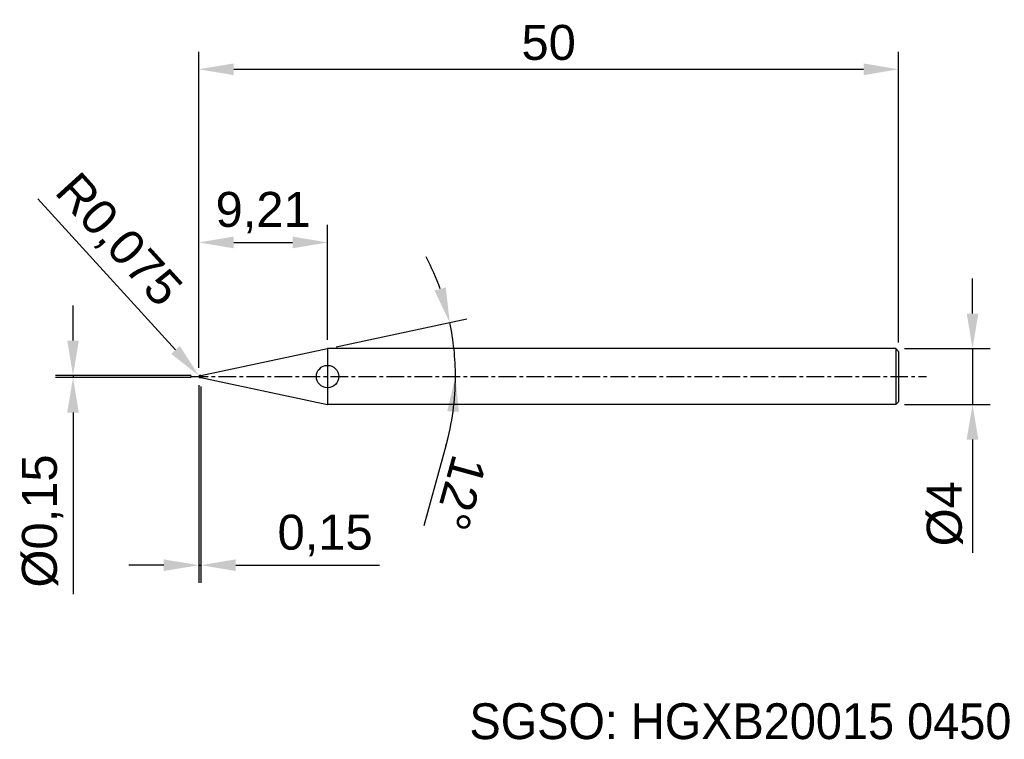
# Model space of a CAD drawing. Header units: millimetres. Extents: x 7875.1 to 7945.4, y 6079.1 to 6130.5.
import ezdxf
from ezdxf.enums import TextEntityAlignment as Align

# ---------------------------------------------------------------- set-up
doc = ezdxf.new("R2010")
doc.units = ezdxf.units.MM
doc.linetypes.add('CENTER', pattern=[2, 1.25, -0.25, 0.25, -0.25])
for name, color, linetype, lineweight in [('SK1', 4, 'Continuous', 25), ('SK4', 2, 'Continuous', 25), ('SK6', 5, 'Continuous', 25)]:
    doc.layers.add(name, color=color, linetype=linetype, lineweight=lineweight)
doc.styles.add('MS PGothic', font='txt')
doc.styles.get("Standard").update_dxf_attribs({"font": 'arial.ttf'})
doc.dimstyles.new('ISO-25', dxfattribs={"dimtxt": 2.5, "dimasz": 2.5, "dimexe": 1.25, "dimexo": 0.625, "dimtad": 1, "dimtxsty": 'Standard', "dimcen": 2.5, "dimadec": 0, "dimazin": 0, "dimtfac": 1, "dimtmove": 0, "dimatfit": 3, "dimfxl": 1, "dimarcsym": 0})

# ---------------------------------------------------------------- blocks, each defined once
blk = doc.blocks.new('*D47')
at = {"color": 0, "linetype": 'ByBlock', "lineweight": -2, "transparency": 16777216}
for p, q in [((7943.14, 6109.541), (7943.14, 6112.041)), ((7938.287, 6107.041), (7944.39, 6107.041)), ((7943.14, 6107.041), (7943.14, 6103.041)), ((7938.287, 6103.041), (7944.39, 6103.041)), ((7943.14, 6100.541), (7943.14, 6092.442))]:
    blk.add_line(p, q, dxfattribs=at)
at = {"color": 0, "linetype": 'ByBlock', "transparency": 16777216}
for points in [[(7942.724, 6109.541), (7943.557, 6109.541), (7943.14, 6107.041)], [(7942.724, 6100.541), (7943.557, 6100.541), (7943.14, 6103.041)]]:
    blk.add_solid(points, dxfattribs=at)
at = {"layer": 'Defpoints', "color": 0, "linetype": 'ByBlock', "transparency": 16777216}
for p in [(7937.662, 6107.041), (7937.662, 6103.041), (7943.14, 6103.041)]:
    blk.add_point(p, dxfattribs=at)
at = {"color": 0, "linetype": 'ByBlock', "transparency": 16777216, "insert": (7941.169, 6095.241), "char_height": 2.5, "attachment_point": 5, "rotation": 90}
blk.add_mtext('{\\fArial|b0|i0|c134|p34;%%C}4', dxfattribs=at)
blk = doc.blocks.new('*D48')
at = {"color": 0, "linetype": 'ByBlock', "lineweight": -2, "transparency": 16777216}
for p, q in [((7878.882, 6107.616), (7878.882, 6110.116)), ((7887.312, 6105.116), (7877.632, 6105.116)), ((7887.312, 6104.966), (7877.632, 6104.966)), ((7878.882, 6105.116), (7878.882, 6104.966)), ((7878.882, 6102.466), (7878.882, 6089.483))]:
    blk.add_line(p, q, dxfattribs=at)
at = {"color": 0, "linetype": 'ByBlock', "transparency": 16777216}
for points in [[(7878.466, 6107.616), (7879.299, 6107.616), (7878.882, 6105.116)], [(7878.466, 6102.466), (7879.299, 6102.466), (7878.882, 6104.966)]]:
    blk.add_solid(points, dxfattribs=at)
at = {"layer": 'Defpoints', "color": 0, "linetype": 'ByBlock', "transparency": 16777216}
for p in [(7878.882, 6104.966), (7887.937, 6105.116), (7887.937, 6104.966)]:
    blk.add_point(p, dxfattribs=at)
at = {"color": 0, "linetype": 'ByBlock', "transparency": 16777216, "insert": (7876.714, 6094.724), "char_height": 2.5, "attachment_point": 5, "rotation": 90}
blk.add_mtext('{\\fArial|b0|i0|c134|p34;%%C}0,15', dxfattribs=at)
blk = doc.blocks.new('*D49')
at = {"color": 0, "linetype": 'ByBlock', "lineweight": -2, "transparency": 16777216}
for p, q in [((7887.862, 6105.666), (7887.862, 6128.25)), ((7937.862, 6107.466), (7937.862, 6128.25)), ((7890.362, 6127), (7935.362, 6127))]:
    blk.add_line(p, q, dxfattribs=at)
at = {"color": 0, "linetype": 'ByBlock', "transparency": 16777216}
for points in [[(7890.362, 6127.417), (7890.362, 6126.583), (7887.862, 6127)], [(7935.362, 6127.417), (7935.362, 6126.583), (7937.862, 6127)]]:
    blk.add_solid(points, dxfattribs=at)
at = {"layer": 'Defpoints', "color": 0, "linetype": 'ByBlock', "transparency": 16777216}
for p in [(7937.862, 6127), (7937.862, 6106.841), (7887.862, 6105.041)]:
    blk.add_point(p, dxfattribs=at)
at = {"color": 0, "linetype": 'ByBlock', "transparency": 16777216, "insert": (7912.862, 6128.901), "char_height": 2.5, "attachment_point": 5}
blk.add_mtext('50', dxfattribs=at)
blk = doc.blocks.new('*D51')
at = {"color": 0, "linetype": 'ByBlock', "lineweight": -2, "transparency": 16777216}
for p, q in [((7887.862, 6105.666), (7887.862, 6115.876)), ((7897.068, 6107.666), (7897.068, 6115.876)), ((7890.362, 6114.626), (7894.568, 6114.626))]:
    blk.add_line(p, q, dxfattribs=at)
at = {"color": 0, "linetype": 'ByBlock', "transparency": 16777216}
for points in [[(7890.362, 6115.042), (7890.362, 6114.209), (7887.862, 6114.626)], [(7894.568, 6115.042), (7894.568, 6114.209), (7897.068, 6114.626)]]:
    blk.add_solid(points, dxfattribs=at)
at = {"layer": 'Defpoints', "color": 0, "linetype": 'ByBlock', "transparency": 16777216}
for p in [(7897.068, 6114.626), (7897.068, 6107.041), (7887.862, 6105.041)]:
    blk.add_point(p, dxfattribs=at)
at = {"color": 0, "linetype": 'ByBlock', "transparency": 16777216, "insert": (7892.465, 6116.753), "char_height": 2.5, "attachment_point": 5}
blk.add_mtext('9,21', dxfattribs=at)
blk = doc.blocks.new('*D52')
at = {"color": 0, "linetype": 'ByBlock', "lineweight": -2, "transparency": 16777216}
for p, q in [((7887.862, 6104.416), (7887.862, 6090.314)), ((7888.012, 6104.341), (7888.012, 6090.314)), ((7885.362, 6091.564), (7882.862, 6091.564)), ((7887.862, 6091.564), (7888.012, 6091.564)), ((7890.512, 6091.564), (7900.775, 6091.564))]:
    blk.add_line(p, q, dxfattribs=at)
at = {"color": 0, "linetype": 'ByBlock', "transparency": 16777216}
for points in [[(7885.362, 6091.98), (7885.362, 6091.147), (7887.862, 6091.564)], [(7890.512, 6091.98), (7890.512, 6091.147), (7888.012, 6091.564)]]:
    blk.add_solid(points, dxfattribs=at)
at = {"layer": 'Defpoints', "color": 0, "linetype": 'ByBlock', "transparency": 16777216}
for p in [(7887.862, 6105.041), (7888.012, 6104.966), (7888.012, 6091.564)]:
    blk.add_point(p, dxfattribs=at)
at = {"color": 0, "linetype": 'ByBlock', "transparency": 16777216, "insert": (7896.893, 6093.691), "char_height": 2.5, "attachment_point": 5}
blk.add_mtext('0,15', dxfattribs=at)
blk = doc.blocks.new('*D54')
at = {"color": 0, "linetype": 'ByBlock', "lineweight": -2, "transparency": 16777216}
for p, q in [((7897.68, 6107.171), (7907.019, 6109.156)), ((7905.527, 6100.086), (7903.946, 6094.382))]:
    blk.add_line(p, q, dxfattribs=at)
for start, end in [(19.73086, 27.46172), (0, 12), (344.50281, 0), (344.53828, 352.26914)]:
    blk.add_arc((7887.659, 6105.041), 18.542, start, end, dxfattribs=at)
at = {"color": 0, "linetype": 'ByBlock', "transparency": 16777216}
for points in [[(7905.514, 6111.414), (7904.712, 6111.187), (7905.796, 6108.896)], [(7905.617, 6102.574), (7906.449, 6102.518), (7906.202, 6105.041)]]:
    blk.add_solid(points, dxfattribs=at)
at = {"layer": 'Defpoints', "color": 0, "linetype": 'ByBlock', "transparency": 16777216}
for p in [(7906.021, 6107.621), (7897.068, 6107.041), (7887.281, 6105.041), (7888.012, 6105.116), (7939.859, 6105.041)]:
    blk.add_point(p, dxfattribs=at)
at = {"color": 0, "linetype": 'ByBlock', "transparency": 16777216, "insert": (7906.548, 6096.732), "char_height": 2.5, "attachment_point": 5, "rotation": 254.50281}
blk.add_mtext('12°', dxfattribs=at)
blk = doc.blocks.new('*D55')
at = {"color": 0, "linetype": 'ByBlock', "lineweight": -2, "transparency": 16777216}
for p, q in [((7876.379, 6117.741), (7886.204, 6106.945)), ((7887.937, 6105.041), (7887.887, 6105.096))]:
    blk.add_line(p, q, dxfattribs=at)
at = {"color": 0, "linetype": 'ByBlock', "transparency": 16777216}
blk.add_solid([(7886.512, 6107.225), (7885.896, 6106.665), (7887.887, 6105.096)], dxfattribs=at)
at = {"layer": 'Defpoints', "color": 0, "linetype": 'ByBlock', "transparency": 16777216}
for p in [(7887.887, 6105.096), (7887.937, 6105.041)]:
    blk.add_point(p, dxfattribs=at)
at = {"color": 0, "linetype": 'ByBlock', "transparency": 16777216, "insert": (7882.023, 6114.699), "char_height": 2.5, "attachment_point": 5, "rotation": 312.30462}
blk.add_mtext('R0,075', dxfattribs=at)

msp = doc.modelspace()

# ---------------------------------------------------------------- linework, layer by layer
at = {"color": 4, "linetype": 'ByBlock'}
for p, q in [((7888.01207, 6105.11561), (7897.06848, 6107.04061)), ((7897.06848, 6107.04061), (7897.06848, 6103.04061)), ((7888.01207, 6105.11561), (7887.93707, 6105.11561)), ((7888.01207, 6104.96561), (7888.01207, 6105.11561)), ((7888.01207, 6104.96561), (7897.06848, 6103.04061))]:
    msp.add_line(p, q, dxfattribs=at)
msp.add_circle((7897.06848, 6105.04061), 0.8, dxfattribs=at)
at = {"layer": 'SK1', "linetype": 'Continuous'}
for p, q in [((7937.66207, 6107.04061), (7897.06848, 6107.04061)), ((7937.66207, 6107.04061), (7937.86207, 6106.84061)), ((7937.66207, 6107.04061), (7937.66207, 6103.04061)), ((7937.86207, 6106.84061), (7937.86207, 6103.24061)), ((7937.86207, 6103.24061), (7937.66207, 6103.04061)), ((7937.66207, 6103.04061), (7897.06848, 6103.04061))]:
    msp.add_line(p, q, dxfattribs=at)
at = {"layer": 'SK1', "color": 4, "linetype": 'Continuous'}
msp.add_line((7887.93707, 6104.96561), (7888.01207, 6104.96561), dxfattribs=at)
for start, end in [(90, 180.0000272), (179.9999728, 270)]:
    msp.add_arc((7887.93707, 6105.04061), 0.075, start, end, dxfattribs=at)
at = {"layer": 'SK4', "linetype": 'CENTER'}
msp.add_line((7887.28144, 6105.04061), (7939.8595, 6105.04061), dxfattribs=at)

# ---------------------------------------------------------------- texts
at = {"layer": 'SK6', "color": 5, "linetype": 'Continuous', "style": 'MS PGothic'}
msp.add_text('SGSO: HGXB20015 0450', height=2.559612, dxfattribs=at).set_placement((7907.2023, 6078.36859), align=Align.BOTTOM_LEFT)

# ---------------------------------------------------------------- dimensions: what is measured, and where the dimension line sits
at = {"linetype": 'ByBlock'}
for base, p2, picture, middle in [((7937.86207, 6126.99996), (7937.86207, 6106.84061), '*D49', (7912.86207, 6128.90139)), ((7897.06848, 6114.62561), (7897.06848, 6107.04061), '*D51', (7892.46528, 6116.753))]:
    dim = msp.add_linear_dim(base=base, p1=(7887.86207, 6105.04061), p2=p2, dimstyle='ISO-25', dxfattribs=at)
    dim.commit()
    dim.dimension.update_dxf_attribs({"geometry": picture, "text_midpoint": middle})
dim = msp.add_radius_dim(center=(7887.93707, 6105.04061), mpoint=(7887.88659, 6105.09608), dimstyle='ISO-25', override={"dimdec": 4}, dxfattribs=at)
dim.commit()
dim.dimension.update_dxf_attribs({"geometry": '*D55', "text_midpoint": (7882.02334, 6114.69938)})
dim = msp.add_angular_dim_2l(base=(7906.0211, 6107.6212), line1=((7888.01207, 6105.11561), (7897.06848, 6107.04061)), line2=((7887.28144, 6105.04061), (7939.8595, 6105.04061)), dimstyle='ISO-25', dxfattribs=at)
dim.commit()
dim.dimension.update_dxf_attribs({"geometry": '*D54', "text_midpoint": (7906.5484, 6096.73193)})
for base, p1, p2, picture, middle in [((7943.14034, 6103.04061), (7937.66207, 6107.04061), (7937.66207, 6103.04061), '*D47', (7941.16899, 6095.24132)), ((7878.88233, 6104.96561), (7887.93707, 6105.11561), (7887.93707, 6104.96561), '*D48', (7876.71401, 6094.7243))]:
    dim = msp.add_linear_dim(base=base, p1=p1, p2=p2, angle=90, text='{\\fArial|b0|i0|c134|p34;%%C}<>', dimstyle='ISO-25', dxfattribs=at)
    dim.commit()
    dim.dimension.update_dxf_attribs({"geometry": picture, "text_midpoint": middle})
dim = msp.add_linear_dim(base=(7888.01207, 6091.56356), p1=(7887.86207, 6105.04061), p2=(7888.01207, 6104.96561), dimstyle='ISO-25', dxfattribs=at)
dim.commit()
dim.dimension.update_dxf_attribs({"geometry": '*D52', "text_midpoint": (7896.89338, 6091.56356), "dimtype": 160})

doc.saveas('drawing.dxf')
